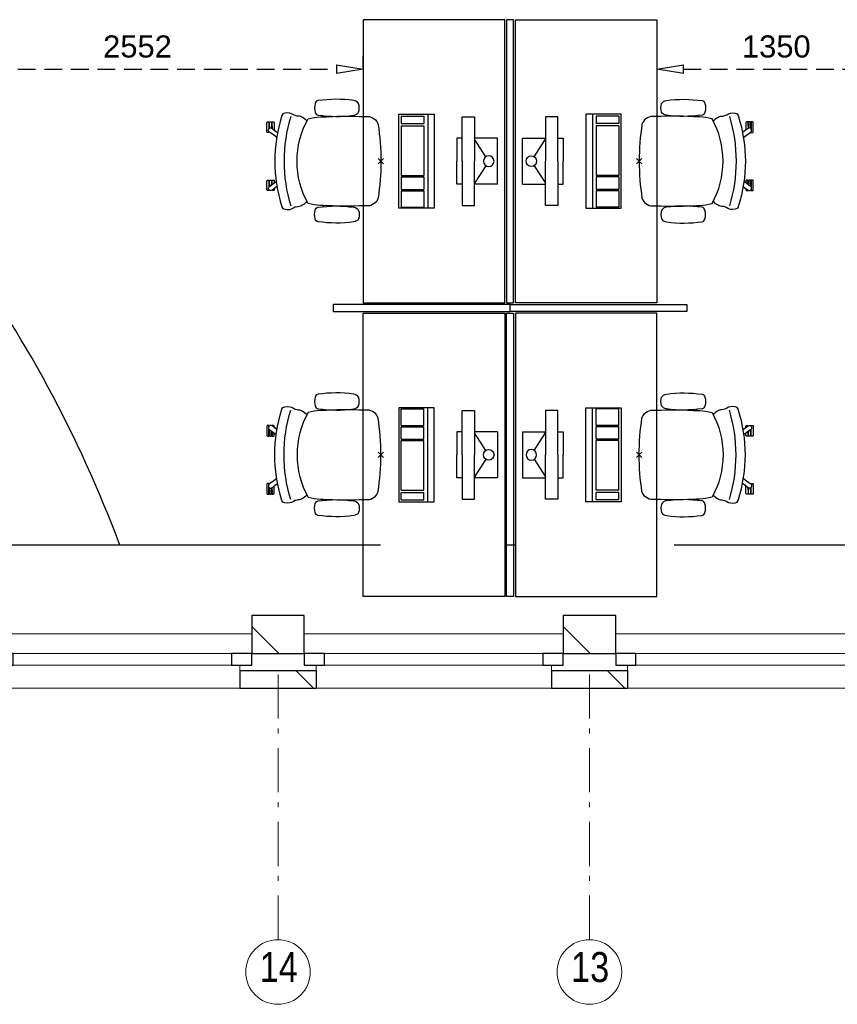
# Model space of a CAD drawing. Header units: millimetres. Extents: x 293454 to 524618, y 211738 to 307297.
# Tile 22 of 152: x 368258 to 372879, y 247976 to 253542. Entities that reach past the tile are written whole.
import ezdxf

# ---------------------------------------------------------------- set-up
doc = ezdxf.new("R2010")
doc.units = ezdxf.units.MM
doc.header["$LTSCALE"] = 400
doc.header["$PDMODE"] = 3
doc.header["$PDSIZE"] = 15
doc.linetypes.add('HIDDEN', pattern=[0.375, 0.25, -0.125])
doc.linetypes.add('STYLE_06', pattern=[1.041641, 0.625, -0.208282, 0.069427, -0.138931])
for name, color, linetype in [('-gd', 2, 'Continuous'), ('-ve', 2, 'HIDDEN'), ('inlay', 6, 'Continuous'), ('inr', 4, 'Continuous'), ('sona-s008_ip0', 7, 'Continuous'), ('symbol', 1, 'Continuous')]:
    doc.layers.add(name, color=color, linetype=linetype)
for name, color, linetype, lineweight in [('Buitenkozijnen', 140, 'Continuous', 15), ('mat-baksteen', 5, 'Continuous', 25), ('mat-kalkzandsteen', 5, 'Continuous', 25), ('None', 7, 'Continuous', 9)]:
    doc.layers.add(name, color=color, linetype=linetype, lineweight=lineweight)
doc.styles.add('Arial Narrow', font='ARIALN.TTF', dxfattribs={"height": 222.25})
doc.styles.get("Standard").update_dxf_attribs({"font": 'arial.ttf'})
doc.dimstyles.new('CAL-N1-050-25', dxfattribs={"dimscale": 50, "dimtxt": 2.5, "dimasz": 3, "dimexe": 1.5, "dimexo": 0, "dimgap": 0.3, "dimtad": 0, "dimdec": 4, "dimrnd": 1, "dimdsep": 46, "dimtxsty": 'Standard', "dimblk": 'CLOSED', "dimcen": 0, "dimdle": 1.25, "dimclrt": 249, "dimadec": 0, "dimazin": 0, "dimtfac": 0.9, "dimtdec": 4, "dimtix": 1, "dimtmove": 0, "dimatfit": 3, "dimldrblk": 'CLOSED', "dimfxl": 1, "dimtvp": 1, "dimtolj": 1, "dimtzin": 0, "dimarcsym": 0})

# ---------------------------------------------------------------- blocks, each defined once
blk = doc.blocks.new('*X48')
at = {"layer": 'None', "lineweight": 9}
blk.add_line((-148.5, -148.5), (4, 4), dxfattribs=at)
blk = doc.blocks.new('*X49')
at = {"layer": 'None', "lineweight": 9}
blk.add_line((100, 100), (200, 200), dxfattribs=at)
blk = doc.blocks.new('Penant best-uitbr  (2D)')
at = {"layer": 'mat-baksteen', "lineweight": 25}
for p, q in [((-215, 200), (215, 200)), ((-215, 100), (-215, 200)), ((215, 100), (215, 200)), ((-215, 100), (215, 100))]:
    blk.add_line(p, q, dxfattribs=at)
at = {"layer": 'mat-kalkzandsteen', "lineweight": 25}
blk.add_lwpolyline([(-148.5, 4), (148.5, 4), (148.5, -210), (-148.5, -210)], close=True, dxfattribs=at)
at = {"layer": 'mat-baksteen'}
blk.add_blockref('*X49', (0, 0), dxfattribs=at)
at = {"layer": 'mat-kalkzandsteen'}
blk.add_blockref('*X48', (0, 0), dxfattribs=at)
blk = doc.blocks.new('Gevelpui best-uitbr 1330 (2D)')
at = {"layer": 'Buitenkozijnen', "lineweight": 15}
for p, q in [((-731.5, 71), (731.5, 71)), ((-731.5, 4), (-731.5, 71)), ((731.5, 4), (731.5, 71)), ((-731.5, 4), (731.5, 4))]:
    blk.add_line(p, q, dxfattribs=at)
at = {"layer": 'Buitenkozijnen', "color": 92, "lineweight": 25}
for points in [[(-731.5, 71), (-617.5, 71), (-617.5, 4), (-731.5, 4)], [(617.5, 71), (731.5, 71), (731.5, 4), (617.5, 4)]]:
    blk.add_lwpolyline(points, close=True, dxfattribs=at)
at = {"layer": 'None', "color": 43, "linetype": 'Continuous', "lineweight": 9}
blk.add_line((-731.5, -107), (731.5, -107), dxfattribs=at)
at = {"layer": 'None', "color": 43, "linetype": 'Continuous', "lineweight": 9, "flags": 128}
blk.add_lwpolyline([(-665, 71), (-665, 200), (665, 200), (665, 71)], dxfattribs=at)
blk = doc.blocks.new('SONA-S008_B2')
at = {"layer": '-gd'}
blk.add_open_spline([(-253, -509.5), (-87.8, -560.2), (87.8, -560.2), (253, -509.5)], degree=3, dxfattribs=at)
for points in [[(-206.6, -15.8), (-79.4, 5.3), (79.6, 5.3), (206.6, -15.8)], [(-253, -73.9), (-253.4, -51.6), (-233.1, -20.2), (-206.6, -15.8)], [(206.6, -15.8), (233.1, -20.2), (253.4, -51.6), (253, -73.9)], [(-253, -272.1), (-257.1, -206.8), (-252.1, -139.2), (-253, -73.9)], [(253, -73.9), (252.1, -139.2), (257.1, -206.8), (253, -272.1)], [(-342.5, -153.6), (-353.5, -221.1), (-351.5, -287.6), (-342.5, -355.4)], [(-325.3, -126.1), (-337, -131.7), (-340.4, -140.8), (-342.5, -153.6)], [(-277.9, -126.1), (-287.8, -121.3), (-315.3, -121.3), (-325.3, -126.1)], [(-260.7, -153.6), (-262.7, -140.8), (-266.2, -131.7), (-277.9, -126.1)], [(-260.7, -355.4), (-251.6, -287.6), (-249.7, -221.1), (-260.7, -153.6)], [(260.6, -355.4), (251.6, -287.6), (249.7, -221.1), (260.6, -153.6)], [(260.6, -153.6), (262.7, -140.8), (266.2, -131.7), (277.9, -126.1)], [(277.9, -126.1), (287.8, -121.3), (315.3, -121.3), (325.3, -126.1)], [(325.3, -126.1), (337, -131.7), (340.4, -140.8), (342.5, -153.6)], [(342.5, -153.6), (353.4, -221.1), (351.5, -287.6), (342.5, -355.4)], [(-238.9, -411.5), (-253, -365.7), (-250.2, -318.7), (-253, -272.1)], [(253, -272.1), (250.2, -318.7), (253, -365.7), (238.9, -411.5)], [(-250.7, -332.5), (-253.1, -331.7), (-255.4, -330.9), (-257.6, -330.2)], [(-255.2, -303.9), (-254.1, -304.3), (-252.9, -304.7), (-251.7, -305.1)], [(256.9, -323.2), (255, -323.8), (253.1, -324.4), (251, -325.1)], [(251.9, -297.7), (252.9, -297.4), (253.8, -297.1), (254.7, -296.8)], [(-342.5, -355.4), (-341.5, -363), (-333.6, -369.9), (-326.1, -371.8)], [(-326.1, -371.8), (-310.3, -375.7), (-292.8, -375.7), (-277, -371.8)], [(-277, -371.8), (-269.5, -369.9), (-261.7, -363), (-260.7, -355.4)], [(277, -371.8), (269.5, -369.9), (261.7, -363), (260.6, -355.4)], [(326.1, -371.8), (310.3, -375.7), (292.8, -375.7), (277, -371.8)], [(342.5, -355.4), (341.5, -363), (333.6, -369.9), (326.1, -371.8)], [(-227.3, -418.1), (-247.1, -436.6), (-255.7, -455.2), (-255.5, -473.7)], [(238.9, -411.5), (95.4, -494.5), (-95.5, -494.5), (-238.9, -411.5)], [(255.5, -473.7), (255.7, -455.2), (247.1, -436.6), (227.3, -418.1)], [(-255.5, -473.7), (-255.4, -489), (-270.3, -500.1), (-272.1, -515.2)], [(272.1, -515.2), (270.3, -500.1), (255.4, -489), (255.5, -473.7)], [(-272.1, -515.2), (-274.4, -533.8), (-273.7, -555.7), (-258.6, -560.1)], [(258.6, -560.1), (273.7, -555.6), (274.4, -533.8), (272.1, -515.2)], [(-258.6, -560.1), (-77.4, -613.6), (78.8, -613.6), (258.6, -560.1)], [(-222.4, -606.9), (-222.4, -604.9), (-220.7, -603.3), (-218.7, -603.3)], [(-222.4, -615.1), (-222.4, -615.1), (-222.4, -606.9), (-222.4, -606.9)], [(-218.7, -603.3), (-218.7, -603.3), (-192, -603.3), (-176.8, -603.3)], [(-185.5, -615.4), (-185.5, -615.4), (-176.5, -602.9), (-162.6, -583.8)], [(-134.5, -588.9), (-152.4, -613.6), (-164.7, -630.5), (-164.7, -630.5)], [(106.4, -606.6), (106.4, -604.6), (108, -603), (110, -603)], [(106.4, -614.8), (106.4, -614.8), (106.4, -606.6), (106.4, -606.6)], [(110, -603), (110, -603), (115.6, -603), (123.1, -603)], [(143.1, -630.4), (143.1, -630.4), (131.8, -614.9), (115.2, -592)], [(143.7, -587.5), (156, -604.4), (163.9, -615.2), (163.9, -615.2)], [(154.9, -602.9), (159.4, -602.9), (162.3, -602.9), (162.3, -602.9)], [(162.3, -602.9), (164.4, -602.9), (166, -604.6), (166, -606.6)], [(166, -606.6), (166, -606.6), (166, -614.8), (166, -614.8)], [(-222.5, -641.1), (-222.5, -641.1), (-222.4, -632.9), (-222.4, -632.9)], [(-218.8, -644.8), (-220.8, -644.8), (-222.5, -643.1), (-222.5, -641.1)], [(-218.8, -615.1), (-218.8, -615.1), (-222.4, -615.1), (-222.4, -615.1)], [(-222.4, -629.9), (-222.4, -629.9), (-222.4, -618.1), (-222.4, -618.1)], [(-222.4, -618.1), (-222.4, -618.1), (-198.5, -618.1), (-198.5, -618.1)], [(-198.6, -630), (-198.6, -630), (-222.4, -629.9), (-222.4, -629.9)], [(-222.4, -632.9), (-222.4, -632.9), (-218.8, -632.9), (-218.8, -632.9)], [(-198.5, -615.1), (-198.5, -615.1), (-218.8, -615.1), (-218.8, -615.1)], [(-218.8, -632.9), (-218.8, -632.9), (-198.6, -633), (-198.6, -633)], [(-166.5, -644.9), (-166.5, -644.9), (-218.8, -644.8), (-218.8, -644.8)], [(-198.6, -633), (-198.6, -633), (-198.6, -630), (-198.6, -630)], [(-198.6, -630), (-198.6, -630), (-186.7, -630), (-186.7, -630)], [(-198.6, -633), (-198.6, -633), (-186.7, -633), (-186.7, -633)], [(-198.5, -618.1), (-198.5, -618.1), (-198.5, -615.1), (-198.5, -615.1)], [(-198.5, -615.1), (-198.5, -615.1), (-186.7, -615.2), (-186.7, -615.2)], [(-198.5, -618.1), (-198.5, -618.1), (-189.1, -618.2), (-187.1, -618.2)], [(-182.7, -633.4), (-188.4, -629.2), (-189.7, -621.1), (-185.5, -615.4)], [(-185.4, -615.2), (-186.2, -615.2), (-186.7, -615.2), (-186.7, -615.2)], [(-186.7, -615.2), (-186.7, -615.2), (-186.7, -616.4), (-186.7, -617.3)], [(-185.9, -630), (-186.4, -630), (-186.7, -630), (-186.7, -630)], [(-186.7, -630), (-186.7, -630), (-186.7, -633), (-186.7, -633)], [(-186.7, -633), (-186.7, -633), (-185.3, -633), (-183.1, -633)], [(-164.7, -630.5), (-168.8, -636.2), (-176.9, -637.5), (-182.7, -633.4)], [(-182.7, -633.4), (-182.7, -633.4), (-182.7, -633.4), (-182.7, -633.4)], [(-167.1, -633), (-166.7, -633), (-166.5, -633), (-166.5, -633)], [(-166.5, -633), (-166.5, -633), (-162.9, -633.1), (-162.9, -633.1)], [(-162.9, -641.3), (-162.9, -643.3), (-164.5, -644.9), (-166.5, -644.9)], [(-162.8, -630.1), (-162.8, -630.1), (-163.4, -630.1), (-164.4, -630)], [(-162.9, -633.1), (-162.9, -633.1), (-162.9, -641.3), (-162.9, -641.3)], [(-162.8, -628), (-162.8, -629.2), (-162.8, -630.1), (-162.8, -630.1)], [(110.1, -614.8), (110.1, -614.8), (106.4, -614.8), (106.4, -614.8)], [(106.4, -629.7), (106.4, -629.7), (106.4, -617.8), (106.4, -617.8)], [(106.4, -617.8), (106.4, -617.8), (130.3, -617.8), (130.3, -617.8)], [(130.3, -629.6), (130.3, -629.6), (106.4, -629.7), (106.4, -629.7)], [(106.4, -640.9), (106.4, -640.9), (106.4, -632.7), (106.4, -632.7)], [(106.4, -632.7), (106.4, -632.7), (110.1, -632.7), (110.1, -632.7)], [(110.1, -644.5), (108.1, -644.5), (106.5, -642.9), (106.4, -640.9)], [(130.3, -614.8), (130.3, -614.8), (110.1, -614.8), (110.1, -614.8)], [(110.1, -632.7), (110.1, -632.7), (130.3, -632.6), (130.3, -632.6)], [(162.4, -644.4), (162.4, -644.4), (110.1, -644.5), (110.1, -644.5)], [(130.3, -617.8), (130.3, -617.8), (130.3, -614.8), (130.3, -614.8)], [(130.3, -614.8), (130.3, -614.8), (130.9, -614.8), (131.7, -614.8)], [(130.3, -617.8), (130.3, -617.8), (131.9, -617.8), (133.9, -617.8)], [(130.3, -632.6), (130.3, -632.6), (130.3, -629.6), (130.3, -629.6)], [(130.3, -629.6), (130.3, -629.6), (142.1, -629.6), (142.1, -629.6)], [(130.3, -632.6), (130.3, -632.6), (142.2, -632.6), (142.2, -632.6)], [(142.5, -629.6), (142.3, -629.6), (142.1, -629.6), (142.1, -629.6)], [(142.1, -629.6), (142.1, -629.6), (142.2, -632.6), (142.2, -632.6)], [(142.2, -632.6), (142.2, -632.6), (143.3, -632.6), (145.1, -632.6)], [(161.1, -633.2), (155.3, -637.4), (147.2, -636.1), (143.1, -630.4)], [(163.9, -615.2), (168.1, -621), (166.8, -629.1), (161.1, -633.2)], [(161.1, -633.2), (161.1, -633.2), (161.1, -633.2), (161.1, -633.2)], [(161.8, -632.6), (162.2, -632.6), (162.4, -632.6), (162.4, -632.6)], [(162.4, -632.6), (162.4, -632.6), (166, -632.6), (166, -632.6)], [(166, -640.8), (166, -642.8), (164.4, -644.4), (162.4, -644.4)], [(166, -614.8), (166, -614.8), (164.6, -614.8), (163.5, -614.8)], [(166, -629.6), (166, -629.6), (165.4, -629.6), (164.4, -629.6)], [(165.3, -617.8), (165.8, -617.8), (166, -617.8), (166, -617.8)], [(166, -617.8), (166, -617.8), (166, -618.6), (166, -619.9)], [(166, -625.7), (166, -627.8), (166, -629.6), (166, -629.6)], [(166, -632.6), (166, -632.6), (166, -640.8), (166, -640.8)]]:
    blk.add_open_spline(points, degree=3)
at = {"layer": 'sona-s008_ip0'}
blk.add_point((0, 0), dxfattribs=at)
blk = doc.blocks.new('SYMB-CMP4_B2')
for p, q in [((-130, 558.1), (130, 558.1)), ((-130, 558.1), (-130, 428.1)), ((130, 558.1), (130, 428.1)), ((-25.3, 491.9), (-125, 428.1)), ((25.3, 491.9), (125, 428.1)), ((-250, 358.1), (-250, 428.1)), ((-250, 428.1), (0, 428.1)), ((250, 428.1), (0, 428.1)), ((250, 358.1), (250, 428.1)), ((0, 358.1), (-250, 358.1)), ((-130, 358.1), (-130, 328.1)), ((0, 358.1), (250, 358.1)), ((130, 358.1), (130, 328.1)), ((-130, 328.1), (0, 328.1)), ((130, 328.1), (0, 328.1)), ((265, 200), (-265, 200)), ((-265, 200), (-265, 0)), ((265, 0), (265, 200)), ((265, 162.9), (-265, 162.9)), ((-166.8, 141.5), (-259.7, 141.5)), ((-259.7, 12.9), (-259.7, 141.5)), ((-166.8, 12.9), (-166.8, 141.5)), ((-88, 141.5), (-159.1, 141.5)), ((-159.1, 12.9), (-159.1, 141.5)), ((-88, 12.9), (-88, 141.5)), ((200.4, 141.5), (-81.5, 141.5)), ((-81.5, 12.9), (-81.5, 141.5)), ((200.4, 12.9), (200.4, 141.5)), ((254.7, 141.5), (212.3, 141.5)), ((212.3, 12.9), (212.3, 141.5)), ((254.7, 12.9), (254.7, 141.5)), ((-265, 0), (265, 0)), ((-166.8, 12.9), (-259.7, 12.9)), ((-88, 12.9), (-159.1, 12.9)), ((200.4, 12.9), (-81.5, 12.9)), ((254.7, 12.9), (212.3, 12.9))]:
    blk.add_line(p, q)
blk.add_circle((0, 508.1), 30)
blk = doc.blocks.new('_CLOSED')
at = {"color": 0, "linetype": 'ByBlock'}
for p, q in [((-1, 0.167), (0, 0)), ((-1, 0.167), (-1, -0.167)), ((0, 0), (-1, -0.167))]:
    blk.add_line(p, q, dxfattribs=at)
blk = doc.blocks.new('*D1671')
at = {"layer": '-ve', "color": 0, "lineweight": -2, "transparency": 16777216}
for p, q in [((367647.8, 253261), (367647.8, 253337.1)), ((370199.3, 253261), (370199.3, 253337.1)), ((367797.8, 253262.1), (370049.3, 253262.1))]:
    blk.add_line(p, q, dxfattribs=at)
at = {"layer": 'Defpoints', "color": 0, "transparency": 16777216}
for p in [(367647.8, 253261), (370199.3, 253262.1), (370199.3, 253261)]:
    blk.add_point(p, dxfattribs=at)
at = {"layer": '-ve', "color": 0, "lineweight": -2, "transparency": 16777216, "xscale": 150, "yscale": 150, "zscale": 150, "rotation": 180}
blk.add_blockref('_CLOSED', (367647.8, 253262.1), dxfattribs=at)
at = {"layer": '-ve', "color": 0, "lineweight": -2, "transparency": 16777216, "xscale": 150, "yscale": 150, "zscale": 150}
blk.add_blockref('_CLOSED', (370199.3, 253262.1), dxfattribs=at)
at = {"layer": '-ve', "color": 249, "transparency": 16777216, "insert": (368923.6, 253389.7), "char_height": 125, "attachment_point": 5}
blk.add_mtext('\\A1;2552', dxfattribs=at)
blk = doc.blocks.new('*D1672')
at = {"layer": '-ve', "color": 0, "lineweight": -2, "transparency": 16777216}
for p, q in [((371859.3, 253333.6), (371859.3, 253187.1)), ((373209.3, 253333.6), (373209.3, 253187.1)), ((372009.3, 253262.1), (373059.3, 253262.1))]:
    blk.add_line(p, q, dxfattribs=at)
at = {"layer": 'Defpoints', "color": 0, "transparency": 16777216}
for p in [(371859.3, 253333.6), (373209.3, 253333.6), (373209.3, 253262.1)]:
    blk.add_point(p, dxfattribs=at)
at = {"layer": '-ve', "color": 0, "lineweight": -2, "transparency": 16777216, "xscale": 150, "yscale": 150, "zscale": 150, "rotation": 180}
blk.add_blockref('_CLOSED', (371859.3, 253262.1), dxfattribs=at)
at = {"layer": '-ve', "color": 0, "lineweight": -2, "transparency": 16777216, "xscale": 150, "yscale": 150, "zscale": 150}
blk.add_blockref('_CLOSED', (373209.3, 253262.1), dxfattribs=at)
at = {"layer": '-ve', "color": 249, "transparency": 16777216, "insert": (372534.3, 253389.8), "char_height": 125, "attachment_point": 5}
blk.add_mtext('\\A1;1350', dxfattribs=at)

msp = doc.modelspace()

# ---------------------------------------------------------------- linework, layer by layer
at = {"layer": 'inlay'}
for p, q in [((370297.84062, 250570.5115), (367643.97925, 250570.5115)), ((371059.34062, 250570.5115), (370999.34062, 250570.5115)), ((373209.34062, 250570.5115), (371957.84062, 250570.5115))]:
    msp.add_line(p, q, dxfattribs=at)
msp.add_arc((362150.43239, 248079.2038), 7123.8563, 20.469783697, 36.317659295, dxfattribs=at)
at = {"layer": 'inr'}
for points in [[(370999.34062, 251942.03973), (370999.34062, 253542.03973), (370199.34062, 253542.03973), (370199.34062, 251942.03973)], [(371009.34062, 253542.03973), (371009.34062, 251942.03973), (371049.34062, 251942.03973), (371049.34062, 253542.03973)], [(371059.34062, 251942.03973), (371059.34062, 253542.03973), (371859.34062, 253542.03973), (371859.34062, 251942.03973)], [(370029.34062, 251892.03973), (371029.34062, 251892.03973), (371029.34062, 251932.03973), (370029.34062, 251932.03973)], [(372029.34062, 251892.03973), (371029.34062, 251892.03973), (371029.34062, 251932.03973), (372029.34062, 251932.03973)], [(370999.34062, 251882.03973), (370999.34062, 250282.03973), (370199.34062, 250282.03973), (370199.34062, 251882.03973)], [(371009.34062, 250282.03973), (371009.34062, 251882.03973), (371049.34062, 251882.03973), (371049.34062, 250282.03973)], [(371059.34062, 251882.03973), (371059.34062, 250282.03973), (371859.34062, 250282.03973), (371859.34062, 251882.03973)]]:
    msp.add_lwpolyline(points, close=True, dxfattribs=at)
at = {"layer": 'None', "color": 7, "linetype": 'STYLE_06', "lineweight": 9}
for p, q in [((369717.84062, 248341.0238), (369717.84062, 249841.0238)), ((371477.84062, 248341.0238), (371477.84062, 249841.0238))]:
    msp.add_line(p, q, dxfattribs=at)
at = {"layer": 'None', "color": 43, "linetype": 'Continuous', "lineweight": 9}
for centre in [(369717.84062, 248158.41738), (371477.84062, 248158.41738)]:
    msp.add_circle(centre, 182.60642, dxfattribs=at)

# ---------------------------------------------------------------- block references
at = {"layer": 'inr'}
for p, rotation in [((370299.34062, 252742.03973), 270), ((371759.34062, 251082.03973), 90)]:
    msp.add_blockref('SONA-S008_B2', p, dxfattribs=dict(at, rotation=rotation))
at = {"layer": 'inr', "xscale": -1}
for p, rotation in [((371759.34062, 252742.03973), 90), ((370299.34062, 251082.03973), 270)]:
    msp.add_blockref('SONA-S008_B2', p, dxfattribs=dict(at, rotation=rotation))
at = {"layer": 'mat-baksteen', "color": 7, "xscale": -1, "rotation": 180}
for p in [(369717.84062, 249963.5115), (371477.84062, 249963.5115)]:
    msp.add_blockref('Penant best-uitbr  (2D)', p, dxfattribs=at)
at = {"layer": 'None', "color": 7, "xscale": -1, "rotation": 180}
for p in [(368837.84062, 249963.5115), (370597.84062, 249963.5115), (372357.84062, 249963.5115)]:
    msp.add_blockref('Gevelpui best-uitbr 1330 (2D)', p, dxfattribs=at)
at = {"layer": 'symbol', "xscale": -1}
for p, rotation in [((370400.82932, 252742.03973), 270), ((371657.85192, 251082.03973), 90)]:
    msp.add_blockref('SYMB-CMP4_B2', p, dxfattribs=dict(at, rotation=rotation))
at = {"layer": 'symbol'}
for p, rotation in [((371657.85192, 252742.03973), 90), ((370400.82932, 251082.03973), 270)]:
    msp.add_blockref('SYMB-CMP4_B2', p, dxfattribs=dict(at, rotation=rotation))

# ---------------------------------------------------------------- texts
at = {"layer": 'None', "color": 8, "char_height": 169.333333, "attachment_point": 1, "style": 'Arial Narrow'}
for s, insert in [('14', (369614.12111, 248271.17496)), ('13', (371374.12111, 248271.17496))]:
    msp.add_mtext(s, dxfattribs=dict(at, insert=insert))

# ---------------------------------------------------------------- dimensions: what is measured, and where the dimension line sits
at = {"layer": '-ve'}
for p1, p2, distance, picture, middle in [((367647.84062, 253261.01), (370199.34062, 253261.01), 1.05285, '*D1671', (368923.59062, 253389.7061)), ((371859.34062, 253333.62751), (373209.34062, 253333.62751), -71.56466, '*D1672', (372534.34062, 253389.79136))]:
    dim = msp.add_aligned_dim(p1=p1, p2=p2, distance=distance, dimstyle='CAL-N1-050-25', dxfattribs=at)
    dim.commit()
    dim.dimension.update_dxf_attribs({"geometry": picture, "text_midpoint": middle})

doc.saveas('drawing.dxf')
